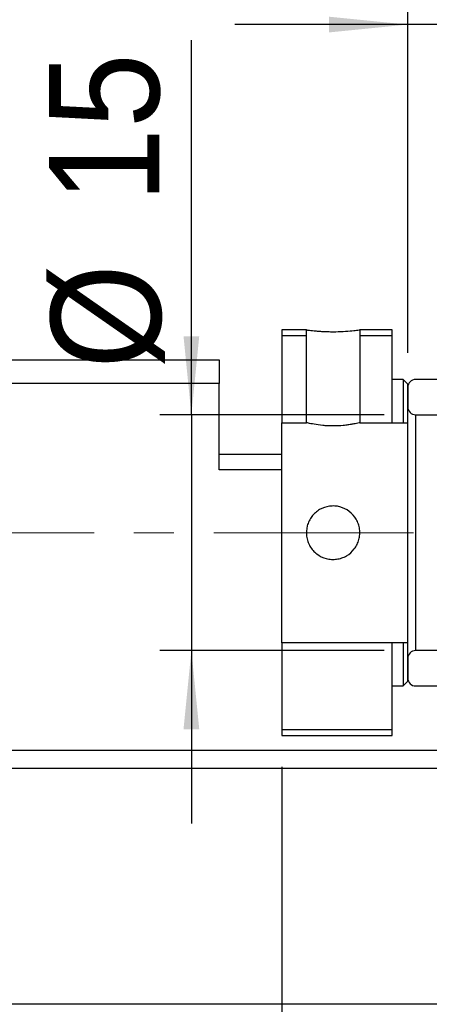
# Model space of a CAD drawing. Header units: millimetres. Extents: x 52 to 536, y 10 to 400.
# Tile 4 of 6: x 439 to 465, y 70 to 132. Entities that reach past the tile are written whole.
import ezdxf

# ---------------------------------------------------------------- set-up
doc = ezdxf.new("R2010")
doc.units = ezdxf.units.MM
doc.header["$LTSCALE"] = 2
doc.linetypes.add('CENTERX2', pattern=[20.319999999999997, 12.7, -2.54, 2.54, -2.54])
doc.layers.add('FORMAT', color=7, linetype='Continuous')
doc.styles.add('SLDTEXTSTYLE0', font='GOTHIC.TTF', dxfattribs={"width": 0.913})
doc.dimstyles.new('SLDDIMSTYLE4', dxfattribs={"dimtxt": 7, "dimasz": 5, "dimexe": 0, "dimexo": 0.0625, "dimgap": 1.75, "dimtad": 1, "dimrnd": 1e-09, "dimzin": 12, "dimdsep": 46, "dimtxsty": 'SLDTEXTSTYLE0', "dimsah": 1, "dimcen": 0.09, "dimadec": 0, "dimazin": 3, "dimtfac": 1, "dimtmove": 0, "dimatfit": 0, "dimfxl": 0, "dimfrac": 2, "dimtolj": 1, "dimtzin": 12, "dimarcsym": 0})
pattern_1 = [(45, (0, 0), (-4.490128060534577, 4.490128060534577), [])]

# ---------------------------------------------------------------- blocks, each defined once
blk = doc.blocks.new('_D_10')
at = {"layer": 'FORMAT', "color": 7}
for p, q in [((455.1898860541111, 84.61845784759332), (455.1898860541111, 51.95713077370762)), ((495.1899860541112, 80.01855784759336), (495.1899860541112, 51.95713077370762)), ((495.1899860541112, 53.95713077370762), (455.1898860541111, 53.95713077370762))]:
    blk.add_line(p, q, dxfattribs=at)
for centre, start, end in [((481.4286158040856, 59.51338076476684), 153.4349488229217, 206.5650511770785), ((469.5480606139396, 59.51338076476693), 333.4349488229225, 26.56505117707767)]:
    blk.add_arc(centre, 12.42415267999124, start, end, dxfattribs=at)
for points in [[(455.1898860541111, 53.95713077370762), (460.1898860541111, 53.45713077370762), (460.1898860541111, 54.45713077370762)], [(495.1899860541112, 53.95713077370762), (490.1899860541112, 54.45713077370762), (490.1899860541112, 53.45713077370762)]]:
    blk.add_solid(points, dxfattribs=at)
at = {"layer": 'FORMAT', "color": 7, "insert": (470.3161158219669, 62.89853667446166), "char_height": 7, "attachment_point": 1, "style": 'SLDTEXTSTYLE0'}
blk.add_mtext('40', dxfattribs=at)
blk = doc.blocks.new('_D_12')
at = {"layer": 'FORMAT', "color": 7}
for p, q in [((449.4267562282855, 107.0185578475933), (449.4267562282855, 130.856209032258)), ((461.6899860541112, 107.0185578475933), (447.4267562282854, 107.0185578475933)), ((449.4267562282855, 107.0185578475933), (449.4267562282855, 92.01855784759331)), ((461.6899860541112, 92.01855784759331), (447.4267562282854, 92.01855784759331)), ((449.4267562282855, 92.01855784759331), (449.4267562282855, 81.01855784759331))]:
    blk.add_line(p, q, dxfattribs=at)
for points in [[(449.4267562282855, 107.0185578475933), (449.9267562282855, 112.0185578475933), (448.9267562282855, 112.0185578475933)], [(449.4267562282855, 92.01855784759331), (448.9267562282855, 87.01855784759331), (449.9267562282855, 87.01855784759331)]]:
    blk.add_solid(points, dxfattribs=at)
at = {"layer": 'FORMAT', "color": 7, "char_height": 7, "attachment_point": 1, "rotation": 90.00000000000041, "style": 'SLDTEXTSTYLE0'}
for s, insert in [('15', (440.3784056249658, 120.5117633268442)), ('%%c', (440.4853499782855, 109.954888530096))]:
    blk.add_mtext(s, dxfattribs=dict(at, insert=insert))
blk = doc.blocks.new('_D_13')
at = {"layer": 'FORMAT', "color": 7}
for p, q in [((463.1899754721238, 110.9685578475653), (463.1898544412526, 133.8434426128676)), ((473.1899754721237, 119.0185578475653), (473.1898970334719, 133.8434955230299)), ((463.18986502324, 131.8434426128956), (452.189865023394, 131.8433844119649)), ((473.1899076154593, 131.8434955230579), (463.18986502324, 131.8434426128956)), ((473.1899076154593, 131.8434955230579), (484.1899076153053, 131.8435537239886))]:
    blk.add_line(p, q, dxfattribs=at)
for points in [[(463.18986502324, 131.8434426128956), (458.1898623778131, 132.3434161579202), (458.1898676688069, 131.3434161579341)], [(473.1899076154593, 131.8434955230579), (478.1899102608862, 131.3435219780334), (478.1899049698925, 132.3435219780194)]]:
    blk.add_solid(points, dxfattribs=at)
at = {"layer": 'FORMAT', "color": 7, "insert": (462.416099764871, 140.7848444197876), "char_height": 7, "attachment_point": 1, "rotation": 0.00030315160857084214, "style": 'SLDTEXTSTYLE0'}
blk.add_mtext('10', dxfattribs=at)

msp = doc.modelspace()

# ---------------------------------------------------------------- hatches: boundary and pattern name
at = {"linetype": 'Continuous', "lineweight": 18}
h = msp.add_hatch(dxfattribs=at)
h.set_pattern_fill('ANSI31', scale=2, style=0)
h.set_pattern_definition(pattern_1)
h.paths.add_polyline_path([(456.7400860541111, 112.4186578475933), (455.1898860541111, 112.4186578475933), (455.1898860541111, 106.5184578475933), (456.7400860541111, 106.5184578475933)], flags=0)
h.paths.add_polyline_path([(455.1899860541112, 106.5185578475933), (455.1899860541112, 112.4185578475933), (456.7399860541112, 112.4185578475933), (456.7399860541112, 106.5185578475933)], flags=0)
h = msp.add_hatch(dxfattribs=at)
h.set_pattern_fill('ANSI31', scale=2, style=0)
h.set_pattern_definition(pattern_1)
h.paths.add_polyline_path([(462.1900860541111, 112.4186578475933), (460.1398860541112, 112.4186578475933), (460.1398860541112, 106.5184578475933), (463.1900860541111, 106.5184578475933), (463.1900860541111, 108.9685992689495), (462.8900274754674, 109.2686578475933), (462.1900860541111, 109.2686578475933)], flags=0)
h.paths.add_polyline_path([(460.1399860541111, 106.5185578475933), (460.1399860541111, 112.4185578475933), (462.1899860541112, 112.4185578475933), (462.1899860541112, 109.2685578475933), (462.8899860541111, 109.2685578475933), (463.1899860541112, 108.9685578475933), (463.1899860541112, 106.5185578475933)], flags=0)
h = msp.add_hatch(dxfattribs=at)
h.set_pattern_fill('ANSI31', scale=2, style=0)
h.set_pattern_definition(pattern_1)
edge = h.paths.add_edge_path(flags=0)
edge.add_line((472.6899860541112, 107.0185578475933), (473.1899860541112, 107.5185578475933))
edge.add_line((473.1899860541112, 107.5185578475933), (473.1899860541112, 108.7685578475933))
edge.add_line((473.1899860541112, 108.7685578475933), (472.6899860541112, 109.2685578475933))
edge.add_line((472.6899860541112, 109.2685578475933), (463.6899860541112, 109.2685578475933))
edge.add_arc((463.6899860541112, 108.7685578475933), 0.5, 90, 180)
edge.add_line((463.1899860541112, 108.7685578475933), (463.1899860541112, 107.5185578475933))
edge.add_arc((463.6899860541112, 107.5185578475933), 0.5, 180, 270.0000000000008)
edge.add_line((463.6899860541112, 107.0185578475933), (472.6899860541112, 107.0185578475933))
h = msp.add_hatch(dxfattribs=at)
h.set_pattern_fill('ANSI31', scale=2, style=0)
h.set_pattern_definition(pattern_1)
h.paths.add_polyline_path([(463.1900860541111, 92.5186578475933), (455.1898860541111, 92.5186578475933), (455.1898860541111, 86.61845784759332), (462.1900860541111, 86.61845784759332), (462.1900860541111, 89.76845784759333), (462.8900274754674, 89.76845784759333), (463.1900860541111, 90.0685164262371)], flags=0)
h.paths.add_polyline_path([(455.1899860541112, 86.61855784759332), (455.1899860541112, 92.51855784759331), (463.1899860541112, 92.51855784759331), (463.1899860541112, 90.06855784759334), (462.8899860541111, 89.76855784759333), (462.1899860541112, 89.76855784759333), (462.1899860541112, 86.61855784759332)], flags=0)
h = msp.add_hatch(dxfattribs=at)
h.set_pattern_fill('ANSI31', scale=2, style=0)
h.set_pattern_definition(pattern_1)
edge = h.paths.add_edge_path(flags=0)
edge.add_line((473.1899860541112, 91.51855784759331), (472.6899860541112, 92.01855784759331))
edge.add_line((472.6899860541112, 92.01855784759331), (463.6899860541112, 92.01855784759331))
edge.add_arc((463.6899860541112, 91.51855784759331), 0.5, 90, 180)
edge.add_line((463.1899860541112, 91.51855784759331), (463.1899860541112, 90.26855784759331))
edge.add_arc((463.6899860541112, 90.26855784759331), 0.5, 180, 270.0000000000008)
edge.add_line((463.6899860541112, 89.76855784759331), (472.6899860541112, 89.76855784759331))
edge.add_line((472.6899860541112, 89.76855784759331), (473.1899860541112, 90.26855784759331))
edge.add_line((473.1899860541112, 90.26855784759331), (473.1899860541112, 91.51855784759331))

# ---------------------------------------------------------------- linework, layer by layer
at = {"color": 7, "linetype": 'Continuous', "lineweight": 25}
for p, q in [((456.7400876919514, 112.418657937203), (455.1898863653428, 112.418657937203)), ((455.1898863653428, 112.418657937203), (455.1898863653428, 106.5184579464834)), ((456.7399871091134, 112.4185582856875), (455.1899869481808, 112.4185582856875)), ((455.1899869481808, 112.4185582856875), (455.1899869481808, 106.5185580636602)), ((456.7399871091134, 106.5185580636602), (456.7399871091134, 112.4185582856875)), ((456.7400876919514, 106.5184579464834), (456.7400876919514, 112.418657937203)), ((460.1398844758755, 112.418657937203), (460.1398844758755, 106.5184579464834)), ((462.1900868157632, 112.418657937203), (460.1398844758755, 112.418657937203)), ((460.1399850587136, 112.4185582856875), (460.1399850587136, 106.5185580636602)), ((462.1899862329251, 112.4185582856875), (460.1399850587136, 112.4185582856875)), ((462.1899862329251, 109.268558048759), (462.1899862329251, 112.4185582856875)), ((462.1900868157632, 109.2686577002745), (462.1900868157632, 112.418657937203)), ((455.1899869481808, 112.0617090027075), (456.7399871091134, 112.0617090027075)), ((460.1399850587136, 112.0617090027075), (462.1899862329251, 112.0617090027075)), ((412.1899892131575, 110.5185577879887), (451.1899862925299, 110.5185577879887)), ((451.1899862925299, 110.5185577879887), (451.1899862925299, 109.0053905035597)), ((451.1899862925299, 109.0053905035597), (403.1899858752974, 109.0053905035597)), ((451.1899862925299, 103.5185580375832), (451.1899862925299, 109.0053905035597)), ((462.8899869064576, 109.268558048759), (462.1899862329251, 109.268558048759)), ((462.1899862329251, 106.5185580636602), (462.1899862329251, 109.268558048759)), ((462.8900278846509, 109.2686577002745), (462.1900868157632, 109.2686577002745)), ((462.8899869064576, 109.268558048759), (462.8899869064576, 106.5185580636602)), ((462.8899869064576, 109.268558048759), (463.1899845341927, 108.9685576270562)), ((462.8900278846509, 109.2686577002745), (463.1900851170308, 108.968599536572)), ((472.6899851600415, 109.268558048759), (463.6899855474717, 109.268558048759)), ((463.1899845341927, 106.5185580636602), (463.1899845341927, 108.9685576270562)), ((463.1899845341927, 108.7685579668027), (463.1899845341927, 107.518558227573)), ((463.1900851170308, 106.5184579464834), (463.1900851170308, 108.968599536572)), ((455.1898863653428, 92.5186577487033), (455.1898863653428, 106.5184579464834)), ((455.1898863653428, 106.5184579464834), (456.7400876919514, 106.5184579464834)), ((455.1899869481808, 106.5185580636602), (456.7399871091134, 106.5185580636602)), ((460.1398844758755, 106.5184579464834), (463.1900851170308, 106.5184579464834)), ((460.1399850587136, 106.5185580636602), (463.1899845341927, 106.5185580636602)), ((463.1900851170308, 92.5186577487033), (463.1900851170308, 106.5184579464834)), ((463.6899855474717, 107.0185576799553), (472.6899851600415, 107.0185576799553)), ((463.6899855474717, 107.0185576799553), (463.6899855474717, 92.01855801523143)), ((451.1899862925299, 104.5185577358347), (455.1898863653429, 104.5185577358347)), ((455.1898863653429, 103.5185580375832), (451.1899862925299, 103.5185580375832)), ((463.1900851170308, 92.5186577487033), (455.1898863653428, 92.5186577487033)), ((455.1898863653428, 92.5186577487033), (455.1898863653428, 86.61845775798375)), ((463.1899845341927, 92.51855763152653), (455.1899869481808, 92.51855763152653)), ((455.1899869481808, 92.51855763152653), (455.1899869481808, 86.61855740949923)), ((462.1899862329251, 89.7685576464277), (462.1899862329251, 92.51855763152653)), ((462.8899869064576, 92.51855763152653), (462.8899869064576, 89.7685576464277)), ((463.1899845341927, 90.06855806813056), (463.1899845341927, 92.51855763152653)), ((463.1900851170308, 90.0685161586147), (463.1900851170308, 92.5186577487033)), ((463.1899845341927, 91.51855746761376), (463.1899845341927, 90.26855772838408)), ((472.6899851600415, 92.01855801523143), (463.6899855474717, 92.01855801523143)), ((462.1899862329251, 89.7685576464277), (462.8899869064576, 89.7685576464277)), ((462.1899862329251, 86.61855740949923), (462.1899862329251, 89.7685576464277)), ((462.1900868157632, 89.76845799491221), (462.8900278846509, 89.76845799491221)), ((462.1900868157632, 86.61845775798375), (462.1900868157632, 89.76845799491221)), ((463.1899845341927, 90.06855806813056), (462.8899869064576, 89.7685576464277)), ((463.1900851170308, 90.0685161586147), (462.8900278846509, 89.76845799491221)), ((463.6899855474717, 89.7685576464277), (472.6899851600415, 89.7685576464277)), ((455.1898863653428, 86.61845775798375), (462.1900868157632, 86.61845775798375)), ((462.1899862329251, 86.9754066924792), (455.1899869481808, 86.9754066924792)), ((455.1899869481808, 86.61855740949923), (462.1899862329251, 86.61855740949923)), ((403.1899858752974, 85.69499740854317), (465.1899867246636, 85.69499740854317)), ((465.1899867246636, 84.5185581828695), (403.1899858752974, 84.5185581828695)), ((471.1899858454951, 69.51855851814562), (403.1899858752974, 69.51855851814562))]:
    msp.add_line(p, q, dxfattribs=at)
for centre, start, end in [((463.6899860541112, 108.7685578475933), 90, 180), ((463.6899860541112, 107.5185578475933), 179.9999999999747, 270.0000000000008), ((463.6899860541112, 91.51855784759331), 90, 179.9999999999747), ((463.6899860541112, 90.26855784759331), 180, 270.0000000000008)]:
    msp.add_arc(centre, 0.5, start, end, dxfattribs=at)
for points, knots in [([(456.7400860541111, 112.4186578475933), (456.7400860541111, 112.4186578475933), (456.751214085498, 112.4171781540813), (456.7947044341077, 112.411556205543), (456.8268567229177, 112.4074411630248), (456.9548469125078, 112.3918397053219), (457.0795807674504, 112.3773589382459), (457.3171151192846, 112.3551284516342), (457.4027927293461, 112.3478320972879), (457.5867294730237, 112.3342729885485), (457.6861958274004, 112.3279520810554), (457.8917817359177, 112.3174995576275), (457.9976935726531, 112.3133483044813), (458.2157566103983, 112.30766723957), (458.32843109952, 112.3061713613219), (458.6612165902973, 112.3061550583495), (458.885076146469, 112.3122781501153), (459.2942399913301, 112.333038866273), (459.4836580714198, 112.3477345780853), (459.7189751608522, 112.3697303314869), (459.7907898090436, 112.3771670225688), (459.9141876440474, 112.3907149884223), (459.9665204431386, 112.396889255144), (460.0950178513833, 112.4125417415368), (460.1398860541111, 112.4186578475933), (460.1398860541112, 112.4186578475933)], [0, 0, 0, 0, 0.06250000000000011, 0.06250000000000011, 0.1250000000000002, 0.1250000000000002, 0.2500000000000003, 0.2500000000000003, 0.3125000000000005, 0.3125000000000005, 0.3750000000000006, 0.3750000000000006, 0.4375000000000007, 0.4375000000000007, 0.5000000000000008, 0.5000000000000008, 0.6250000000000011, 0.6250000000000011, 0.7500000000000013, 0.7500000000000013, 0.8125000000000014, 0.8125000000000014, 0.8750000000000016, 0.8750000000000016, 1, 1, 1, 1]), ([(460.1398860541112, 106.5184578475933), (460.1398860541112, 106.5184578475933), (460.0949855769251, 106.5071988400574), (459.9674657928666, 106.4784730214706), (459.9142096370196, 106.466839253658), (459.7906125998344, 106.4416692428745), (459.7205227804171, 106.4281710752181), (459.5637282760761, 106.4008377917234), (459.4766710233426, 106.3869910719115), (459.2929202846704, 106.3616679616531), (459.1954132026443, 106.3500298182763), (458.8851107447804, 106.3203717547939), (458.6637615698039, 106.3088973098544), (458.3273283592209, 106.3089227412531), (458.2166906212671, 106.3117096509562), (457.9983520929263, 106.3223869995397), (457.8898532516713, 106.3303983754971), (457.5822846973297, 106.3598247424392), (457.3936013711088, 106.3873463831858), (457.0815429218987, 106.4417581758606), (456.9550278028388, 106.4688945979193), (456.8275121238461, 106.4976191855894), (456.7944981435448, 106.5054115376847), (456.7510073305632, 106.5157818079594), (456.7400860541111, 106.5184578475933), (456.7400860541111, 106.5184578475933)], [0, 0, 0, 0, 0.1250000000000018, 0.1250000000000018, 0.1875000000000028, 0.1875000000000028, 0.2500000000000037, 0.2500000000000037, 0.3125000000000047, 0.3125000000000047, 0.3750000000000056, 0.3750000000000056, 0.5000000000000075, 0.5000000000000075, 0.5625000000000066, 0.5625000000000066, 0.6250000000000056, 0.6250000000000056, 0.7500000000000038, 0.7500000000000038, 0.8750000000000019, 0.8750000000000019, 0.937500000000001, 0.937500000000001, 1, 1, 1, 1]), ([(460.1246553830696, 99.74560247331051), (460.1397069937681, 99.63391964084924), (460.1435133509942, 99.52260398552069), (460.1295274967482, 99.30067866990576), (460.1113270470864, 99.18882909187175), (460.053910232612, 98.97325929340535), (460.0150229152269, 98.8694958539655), (459.917057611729, 98.66986343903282), (459.8576617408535, 98.57406675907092), (459.6563768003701, 98.31071489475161), (459.4860471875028, 98.16053205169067), (459.1996099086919, 97.9938165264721), (459.0973574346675, 97.94693945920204), (458.8861846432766, 97.87446894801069), (458.7782466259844, 97.84893943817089), (458.5576739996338, 97.81908869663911), (458.4440291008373, 97.8150181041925), (458.2217252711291, 97.82905311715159), (458.112049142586, 97.84683826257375), (457.7874899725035, 97.93299019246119), (457.5851083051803, 98.03246633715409), (457.3195710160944, 98.2353056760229), (457.2388540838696, 98.31060013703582), (457.0925262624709, 98.47633332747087), (457.026475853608, 98.56780540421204), (456.9150005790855, 98.75937368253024), (456.8689083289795, 98.85991619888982), (456.7963315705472, 99.07079230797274), (456.7702733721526, 99.18083863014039), (456.7256517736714, 99.51102223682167), (456.739980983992, 99.73981764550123), (456.8253964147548, 100.0617784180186), (456.8649690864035, 100.1676736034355), (456.9629730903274, 100.3673584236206), (457.0211375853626, 100.461342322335), (457.1557425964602, 100.6377952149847), (457.2324435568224, 100.7200940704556), (457.3979993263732, 100.866189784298), (457.4875429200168, 100.9310118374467), (457.7775131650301, 101.0999643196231), (457.990262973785, 101.1731163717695), (458.3231620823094, 101.2181315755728), (458.4342290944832, 101.2220931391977), (458.656561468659, 101.2082799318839), (458.7687069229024, 101.1900748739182), (459.0911515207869, 101.1044676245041), (459.2954455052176, 101.0040269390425), (459.6466044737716, 100.7361379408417), (459.796912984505, 100.5661287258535), (459.9641770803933, 100.2793144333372), (460.0113228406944, 100.1765720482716), (460.0837870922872, 99.96577159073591), (460.109603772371, 99.85728530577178), (460.1246553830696, 99.7456024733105)], [0, 0, 0, 0, 0.03124999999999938, 0.03124999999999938, 0.06249999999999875, 0.06249999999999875, 0.09374999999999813, 0.09374999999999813, 0.1249999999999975, 0.1249999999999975, 0.1874999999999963, 0.1874999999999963, 0.2187499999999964, 0.2187499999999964, 0.2499999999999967, 0.2499999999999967, 0.2812499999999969, 0.2812499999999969, 0.3124999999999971, 0.3124999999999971, 0.3749999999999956, 0.3749999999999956, 0.4062499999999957, 0.4062499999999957, 0.4374999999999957, 0.4374999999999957, 0.4687499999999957, 0.4687499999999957, 0.4999999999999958, 0.4999999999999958, 0.5624999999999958, 0.5624999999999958, 0.593749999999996, 0.593749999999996, 0.6249999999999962, 0.6249999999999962, 0.6562499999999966, 0.6562499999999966, 0.6874999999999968, 0.6874999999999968, 0.7499999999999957, 0.7499999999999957, 0.781249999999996, 0.781249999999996, 0.8124999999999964, 0.8124999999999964, 0.8749999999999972, 0.8749999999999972, 0.9374999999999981, 0.9374999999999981, 0.9687499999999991, 0.9687499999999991, 1, 1, 1, 1])]:
    msp.add_open_spline(points, degree=3, knots=knots, dxfattribs=at)
at = {"layer": 'FORMAT', "color": 7, "linetype": 'CENTERX2', "lineweight": 18, "ltscale": 0.5}
msp.add_line((504.1952309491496, 99.51855784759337), (387.1793787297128, 99.51855784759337), dxfattribs=at)

# ---------------------------------------------------------------- dimensions: what is measured, and where the dimension line sits
at = {"layer": 'FORMAT', "color": 7}
dim = msp.add_linear_dim(base=(463.1898650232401, 131.8434426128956), p1=(473.1899860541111, 117.0185578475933), p2=(463.1899860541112, 108.9685578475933), angle=0.0003031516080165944, dimstyle='SLDDIMSTYLE4', dxfattribs=at)
dim.commit()
dim.dimension.update_dxf_attribs({"geometry": '_D_13', "text_midpoint": (467.5883694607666, 131.8434658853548), "dimtype": 160})
dim = msp.add_linear_dim(base=(449.4267562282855, 92.01855784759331), p1=(463.6899860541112, 107.0185578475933), p2=(463.6899860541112, 92.01855784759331), angle=90.0000000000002, text='%%c<>', dimstyle='SLDDIMSTYLE4', dxfattribs=at)
dim.commit()
dim.dimension.update_dxf_attribs({"geometry": '_D_12', "text_midpoint": (449.4267562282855, 120.4055487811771), "dimtype": 160})
dim = msp.add_linear_dim(base=(455.1898860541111, 53.95713077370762), p1=(495.1899860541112, 82.01855784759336), p2=(455.1898860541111, 86.61845784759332), text='(<>)', dimstyle='SLDDIMSTYLE4', dxfattribs=at)
dim.commit()
dim.dimension.update_dxf_attribs({"geometry": '_D_10', "text_midpoint": (475.4883383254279, 53.95713077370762), "dimtype": 160})

doc.saveas('drawing.dxf')
